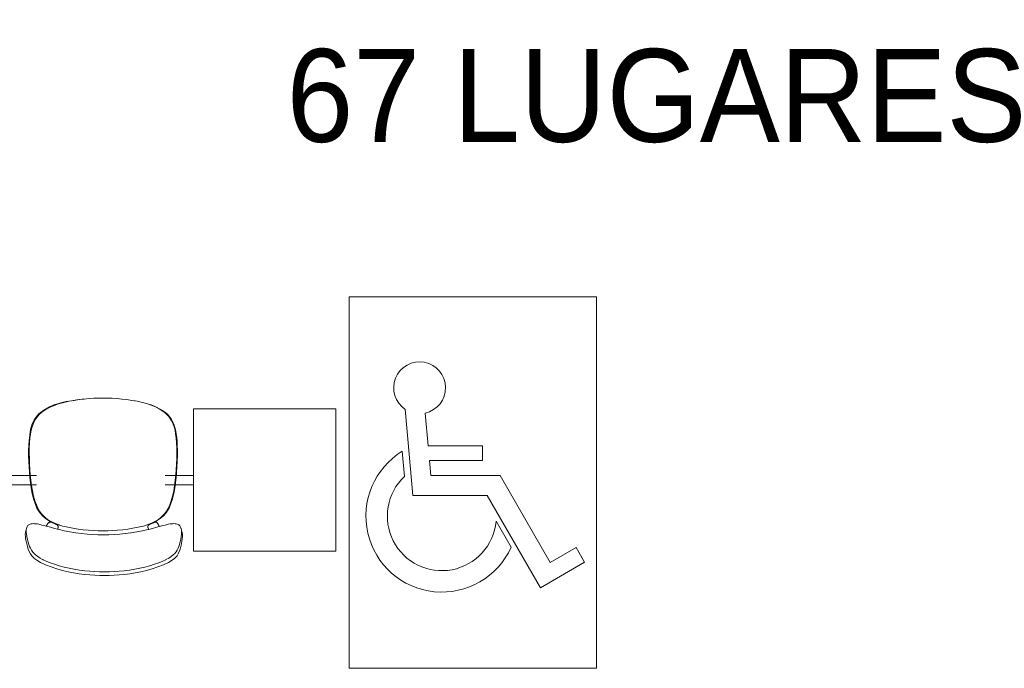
# Model space of a CAD drawing. Header units: feet. Extents: x 8 to 127, y 6 to 90.
# Tile 232 of 256: x 36.74 to 38.33, y 61.92 to 62.96. Entities that reach past the tile are written whole.
import ezdxf

# ---------------------------------------------------------------- set-up
doc = ezdxf.new("R2010")
doc.units = ezdxf.units.FT
doc.header["$MEASUREMENT"] = 0
for name, color, linetype in [('MOBILIÁRIO - móveis', 250, 'Continuous'), ('texto', 7, 'Continuous'), ('TEXTO 03', 7, 'Continuous')]:
    doc.layers.add(name, color=color, linetype=linetype)
doc.styles.add('Arial', font='arial.ttf')

msp = doc.modelspace()

# ---------------------------------------------------------------- linework, layer by layer
at = {"layer": 'MOBILIÁRIO - móveis', "lineweight": 5}
for p, q in [((36.805, 62.3426), (36.8132, 62.345)), ((36.8084, 62.3444), (36.8171, 62.3464)), ((36.8132, 62.345), (36.8218, 62.3468)), ((36.8171, 62.3464), (36.8258, 62.3478)), ((36.8218, 62.3468), (36.8302, 62.3483)), ((36.8258, 62.3478), (36.8344, 62.349)), ((36.8302, 62.3483), (36.8383, 62.3495)), ((36.8344, 62.349), (36.8429, 62.35)), ((36.8383, 62.3495), (36.8439, 62.3501)), ((36.8429, 62.35), (36.8439, 62.3501)), ((36.8439, 62.3501), (36.8462, 62.3504)), ((36.8462, 62.3504), (36.8541, 62.3511)), ((36.8541, 62.3511), (36.8619, 62.3516)), ((36.8619, 62.3516), (36.8694, 62.3519)), ((36.8694, 62.3519), (36.8767, 62.352)), ((36.8841, 62.3519), (36.8767, 62.352)), ((36.8841, 62.3519), (36.8916, 62.3516)), ((36.8994, 62.3511), (36.8916, 62.3516)), ((36.8994, 62.3511), (36.9073, 62.3504)), ((36.9152, 62.3495), (36.9073, 62.3504)), ((36.9152, 62.3495), (36.9233, 62.3483)), ((36.9276, 62.3475), (36.9233, 62.3483)), ((36.9276, 62.3475), (36.9277, 62.3475)), ((36.9277, 62.3475), (36.9285, 62.3474)), ((36.9318, 62.3468), (36.9285, 62.3474)), ((36.9318, 62.3468), (36.932, 62.3468)), ((36.932, 62.3468), (36.9364, 62.346)), ((36.932, 62.3468), (36.9403, 62.345)), ((36.9364, 62.346), (36.9451, 62.344)), ((36.9486, 62.3426), (36.9403, 62.345)), ((36.781, 62.3326), (36.7728, 62.3263)), ((36.7742, 62.3259), (36.7779, 62.3291)), ((36.7779, 62.3291), (36.7817, 62.3321)), ((36.7901, 62.3377), (36.781, 62.3326)), ((36.7817, 62.3321), (36.7861, 62.3348)), ((36.7913, 62.3375), (36.7861, 62.3348)), ((36.7991, 62.3415), (36.7901, 62.3377)), ((36.7908, 62.3379), (36.7996, 62.3416)), ((36.7913, 62.3375), (36.7975, 62.3401)), ((36.805, 62.3426), (36.7975, 62.3401)), ((36.7996, 62.3416), (36.7991, 62.3415)), ((36.7991, 62.3415), (36.7991, 62.3415)), ((36.7997, 62.3416), (36.7996, 62.3416)), ((36.7997, 62.3416), (36.8084, 62.3444)), ((36.9451, 62.344), (36.9539, 62.3412)), ((36.9561, 62.3401), (36.9486, 62.3426)), ((36.9539, 62.3412), (36.954, 62.3412)), ((36.9544, 62.341), (36.954, 62.3412)), ((36.9629, 62.3374), (36.954, 62.3412)), ((36.9544, 62.341), (36.9633, 62.3372)), ((36.9624, 62.3375), (36.9561, 62.3401)), ((36.9676, 62.3348), (36.9624, 62.3375)), ((36.9633, 62.3372), (36.9634, 62.3372)), ((36.9726, 62.3321), (36.9634, 62.3372)), ((36.972, 62.3321), (36.9676, 62.3348)), ((36.972, 62.3321), (36.9758, 62.3291)), ((36.9808, 62.3258), (36.9726, 62.3321)), ((36.9795, 62.3259), (36.9758, 62.3291)), ((37.0231, 62.1045), (37.0231, 62.3345)), ((37.0231, 62.3345), (37.2531, 62.3345)), ((37.2531, 62.3345), (37.2531, 62.1045)), ((36.7666, 62.3187), (36.7623, 62.3102)), ((36.7636, 62.31), (36.7667, 62.3163)), ((36.7728, 62.3263), (36.7666, 62.3187)), ((36.7667, 62.3163), (36.7708, 62.3223)), ((36.7742, 62.3259), (36.7708, 62.3223)), ((36.9829, 62.3223), (36.9795, 62.3259)), ((36.987, 62.3183), (36.9808, 62.3258)), ((36.987, 62.3163), (36.9829, 62.3223)), ((36.9912, 62.3098), (36.987, 62.3183)), ((36.9902, 62.31), (36.987, 62.3163)), ((36.7597, 62.3011), (36.7582, 62.292)), ((36.7596, 62.2939), (36.7607, 62.3)), ((36.7623, 62.3102), (36.7597, 62.3011)), ((36.7607, 62.3), (36.762, 62.3053)), ((36.7636, 62.31), (36.762, 62.3053)), ((36.9918, 62.3053), (36.9902, 62.31)), ((36.9939, 62.3007), (36.9912, 62.3098)), ((36.9931, 62.3), (36.9918, 62.3053)), ((36.9931, 62.3), (36.9941, 62.2939)), ((36.9953, 62.2917), (36.9939, 62.3007)), ((36.7572, 62.2836), (36.7566, 62.2756)), ((36.7582, 62.292), (36.7572, 62.2836)), ((36.758, 62.2795), (36.7586, 62.287)), ((36.7586, 62.287), (36.7596, 62.2939)), ((36.9951, 62.287), (36.9941, 62.2939)), ((36.9951, 62.287), (36.9957, 62.2795)), ((36.9963, 62.2834), (36.9953, 62.2917)), ((36.9968, 62.2754), (36.9963, 62.2834)), ((36.7566, 62.2756), (36.7564, 62.2676)), ((36.7564, 62.2676), (36.7564, 62.2592)), ((36.7575, 62.2632), (36.7576, 62.2716)), ((36.7576, 62.2716), (36.758, 62.2795)), ((36.9961, 62.2716), (36.9957, 62.2795)), ((36.9961, 62.2716), (36.9962, 62.2632)), ((36.9971, 62.2674), (36.9968, 62.2754)), ((36.997, 62.259), (36.9971, 62.2674)), ((36.7564, 62.2592), (36.7567, 62.25)), ((36.7567, 62.25), (36.7572, 62.2407)), ((36.7577, 62.2544), (36.7575, 62.2632)), ((36.7581, 62.2454), (36.7577, 62.2544)), ((36.996, 62.2544), (36.9956, 62.2454)), ((36.996, 62.2544), (36.9962, 62.2632)), ((36.9962, 62.2406), (36.9967, 62.2498)), ((36.9967, 62.2498), (36.997, 62.259)), ((36.7572, 62.2407), (36.7578, 62.2321)), ((36.7586, 62.2366), (36.7581, 62.2454)), ((36.7592, 62.2279), (36.7586, 62.2366)), ((36.9951, 62.2366), (36.9944, 62.2279)), ((36.9951, 62.2366), (36.9956, 62.2454)), ((36.9957, 62.232), (36.9962, 62.2406)), ((36.7692, 62.227), (36.7119, 62.227)), ((36.7578, 62.2321), (36.7584, 62.2238)), ((36.7584, 62.2238), (36.7594, 62.2154)), ((36.7601, 62.2194), (36.7592, 62.2279)), ((36.7612, 62.2108), (36.7601, 62.2194)), ((36.9769, 62.227), (37.0231, 62.227)), ((36.9935, 62.2194), (36.9924, 62.2108)), ((36.9935, 62.2194), (36.9944, 62.2279)), ((36.9941, 62.2153), (36.995, 62.2237)), ((36.995, 62.2237), (36.9957, 62.232)), ((36.7692, 62.212), (36.7119, 62.212)), ((36.7594, 62.2154), (36.7606, 62.2068)), ((36.7606, 62.2068), (36.7623, 62.1979)), ((36.7627, 62.2021), (36.7612, 62.2108)), ((36.7645, 62.1937), (36.7627, 62.2021)), ((36.9769, 62.212), (37.0231, 62.212)), ((36.9909, 62.2021), (36.9891, 62.1937)), ((36.9909, 62.2021), (36.9924, 62.2108)), ((36.9911, 62.1979), (36.9928, 62.2068)), ((36.9928, 62.2068), (36.9941, 62.2153)), ((36.7623, 62.1979), (36.7644, 62.1893)), ((36.7644, 62.1893), (36.7669, 62.1815)), ((36.7667, 62.1861), (36.7645, 62.1937)), ((36.769, 62.1795), (36.7667, 62.1861)), ((36.9869, 62.1861), (36.9846, 62.1795)), ((36.9865, 62.1815), (36.989, 62.1893)), ((36.9869, 62.1861), (36.9891, 62.1937)), ((36.989, 62.1893), (36.9911, 62.1979)), ((36.7669, 62.1815), (36.77, 62.1744)), ((36.7714, 62.174), (36.769, 62.1795)), ((36.77, 62.1744), (36.7739, 62.1678)), ((36.7714, 62.174), (36.774, 62.1694)), ((36.9794, 62.1678), (36.9834, 62.1744)), ((36.9795, 62.1694), (36.9821, 62.174)), ((36.9821, 62.174), (36.9846, 62.1795)), ((36.9834, 62.1744), (36.9865, 62.1815)), ((36.7739, 62.1678), (36.7785, 62.1622)), ((36.7769, 62.1655), (36.774, 62.1694)), ((36.78, 62.1621), (36.7769, 62.1655)), ((36.7785, 62.1622), (36.7839, 62.1575)), ((36.7832, 62.159), (36.78, 62.1621)), ((36.7832, 62.159), (36.787, 62.1561)), ((36.7839, 62.1575), (36.7904, 62.1534)), ((36.7916, 62.1533), (36.787, 62.1561)), ((36.9617, 62.1532), (36.9664, 62.156)), ((36.9687, 62.1572), (36.9624, 62.1532)), ((36.9693, 62.1575), (36.9628, 62.1534)), ((36.9664, 62.156), (36.9665, 62.1561)), ((36.9665, 62.1561), (36.9702, 62.159)), ((36.9693, 62.1575), (36.9748, 62.1622)), ((36.9693, 62.1575), (36.9693, 62.1575)), ((36.9702, 62.159), (36.9735, 62.1621)), ((36.9766, 62.1655), (36.9735, 62.1621)), ((36.9748, 62.1622), (36.9794, 62.1678)), ((36.9766, 62.1655), (36.9795, 62.1694)), ((36.7526, 62.1382), (36.7522, 62.1377)), ((36.7526, 62.1391), (36.7529, 62.1414)), ((36.7526, 62.1385), (36.7526, 62.1391)), ((36.7526, 62.1382), (36.7526, 62.1385)), ((36.7526, 62.1355), (36.7526, 62.1382)), ((36.7529, 62.1414), (36.7535, 62.143)), ((36.7535, 62.143), (36.7538, 62.1437)), ((36.7538, 62.1437), (36.7543, 62.1446)), ((36.7543, 62.1446), (36.7549, 62.1454)), ((36.7549, 62.1454), (36.755, 62.1456)), ((36.755, 62.1456), (36.7556, 62.1465)), ((36.7556, 62.1465), (36.7566, 62.1473)), ((36.7577, 62.148), (36.7566, 62.1473)), ((36.7577, 62.148), (36.7592, 62.1485)), ((36.7592, 62.1485), (36.7605, 62.1489)), ((36.7605, 62.1489), (36.7624, 62.1491)), ((36.7624, 62.1491), (36.764, 62.1492)), ((36.764, 62.1492), (36.7661, 62.1491)), ((36.7682, 62.1489), (36.7661, 62.1491)), ((36.7703, 62.1486), (36.7682, 62.1489)), ((36.7703, 62.1486), (36.7731, 62.1481)), ((36.7731, 62.1481), (36.7763, 62.1474)), ((36.7781, 62.1469), (36.7763, 62.1474)), ((36.7781, 62.1469), (36.7818, 62.1459)), ((36.7818, 62.1459), (36.7846, 62.1452)), ((36.7846, 62.1452), (36.7876, 62.1492)), ((36.7916, 62.1432), (36.7846, 62.1452)), ((36.7879, 62.1495), (36.7876, 62.1492)), ((36.7879, 62.1495), (36.7881, 62.1498)), ((36.7891, 62.1508), (36.7881, 62.1498)), ((36.7892, 62.1504), (36.7889, 62.1501)), ((36.7893, 62.1509), (36.7891, 62.1508)), ((36.7902, 62.1511), (36.7892, 62.1504)), ((36.7893, 62.1509), (36.7892, 62.1508)), ((36.7894, 62.151), (36.7893, 62.1509)), ((36.7894, 62.151), (36.7893, 62.1509)), ((36.7894, 62.151), (36.7899, 62.1512)), ((36.7899, 62.1512), (36.7906, 62.1515)), ((36.7902, 62.1513), (36.7899, 62.1512)), ((36.7899, 62.151), (36.7902, 62.1511)), ((36.7902, 62.1511), (36.7914, 62.1514)), ((36.7903, 62.1514), (36.7902, 62.1513)), ((36.7905, 62.1515), (36.7903, 62.1514)), ((36.7904, 62.1534), (36.7904, 62.1534)), ((36.794, 62.1517), (36.7904, 62.1534)), ((36.7906, 62.1515), (36.7905, 62.1515)), ((36.7923, 62.1515), (36.7906, 62.1515)), ((36.791, 62.1532), (36.791, 62.1532)), ((36.794, 62.1517), (36.791, 62.1532)), ((36.791, 62.1532), (36.791, 62.1532)), ((36.7916, 62.1533), (36.7918, 62.1532)), ((36.7916, 62.1432), (36.7981, 62.1414)), ((36.7918, 62.1532), (36.7973, 62.1505)), ((36.7924, 62.1514), (36.7923, 62.1515)), ((36.7938, 62.151), (36.7924, 62.1514)), ((36.794, 62.1517), (36.7938, 62.151)), ((36.794, 62.1509), (36.7938, 62.151)), ((36.7952, 62.1511), (36.794, 62.1517)), ((36.7942, 62.1508), (36.794, 62.1509)), ((36.7942, 62.1508), (36.7962, 62.15)), ((36.7984, 62.1496), (36.7952, 62.1511)), ((36.7962, 62.15), (36.7986, 62.149)), ((36.7973, 62.1505), (36.804, 62.1477)), ((36.7981, 62.1414), (36.8033, 62.1401)), ((36.8008, 62.1487), (36.7984, 62.1496)), ((36.7986, 62.149), (36.7991, 62.1487)), ((36.8006, 62.1481), (36.7991, 62.1487)), ((36.7991, 62.1487), (36.8006, 62.1481)), ((36.8008, 62.1487), (36.8006, 62.1481)), ((36.8008, 62.148), (36.8006, 62.1481)), ((36.8006, 62.1481), (36.8006, 62.1481)), ((36.8065, 62.1466), (36.8008, 62.1487)), ((36.8008, 62.148), (36.8026, 62.1473)), ((36.8026, 62.1473), (36.8036, 62.1462)), ((36.8033, 62.1401), (36.8034, 62.1403)), ((36.8033, 62.1401), (36.8056, 62.1396)), ((36.8034, 62.1462), (36.8041, 62.145)), ((36.8039, 62.1417), (36.8034, 62.1403)), ((36.8041, 62.145), (36.8036, 62.1462)), ((36.804, 62.1422), (36.8039, 62.1417)), ((36.804, 62.1477), (36.8103, 62.1456)), ((36.8042, 62.1428), (36.804, 62.1422)), ((36.8041, 62.145), (36.8042, 62.1449)), ((36.8041, 62.145), (36.8042, 62.1447)), ((36.8042, 62.1447), (36.8042, 62.1449)), ((36.8042, 62.1448), (36.8042, 62.1449)), ((36.8042, 62.1445), (36.8042, 62.1448)), ((36.8042, 62.1447), (36.8042, 62.1445)), ((36.8042, 62.1445), (36.8044, 62.1438)), ((36.8042, 62.1428), (36.8044, 62.1438)), ((36.8056, 62.1396), (36.8141, 62.1377)), ((36.8103, 62.1456), (36.8065, 62.1466)), ((36.8103, 62.1456), (36.8115, 62.1452)), ((36.8115, 62.1452), (36.8197, 62.1432)), ((36.8197, 62.1432), (36.8282, 62.1416)), ((36.8282, 62.1416), (36.8365, 62.1403)), ((36.8365, 62.1403), (36.8447, 62.1394)), ((36.8447, 62.1394), (36.853, 62.1386)), ((36.853, 62.1386), (36.8611, 62.1381)), ((36.8611, 62.1381), (36.8689, 62.1378)), ((36.8689, 62.1378), (36.8766, 62.1377)), ((36.8766, 62.1377), (36.8843, 62.1378)), ((36.8843, 62.1378), (36.8922, 62.1381)), ((36.8922, 62.1381), (36.9003, 62.1386)), ((36.9003, 62.1386), (36.9086, 62.1394)), ((36.9086, 62.1394), (36.9168, 62.1403)), ((36.9168, 62.1403), (36.9251, 62.1416)), ((36.9251, 62.1416), (36.9337, 62.1432)), ((36.9337, 62.1432), (36.9419, 62.1452)), ((36.9407, 62.1377), (36.9493, 62.1396)), ((36.9419, 62.1452), (36.9437, 62.1458)), ((36.9437, 62.1458), (36.9495, 62.1477)), ((36.9467, 62.1466), (36.9437, 62.1458)), ((36.9523, 62.1487), (36.9467, 62.1466)), ((36.9491, 62.1448), (36.9497, 62.1462)), ((36.9491, 62.1448), (36.9491, 62.1442)), ((36.9491, 62.1442), (36.9492, 62.1445)), ((36.9491, 62.1438), (36.9491, 62.1442)), ((36.9491, 62.1438), (36.9493, 62.1428)), ((36.9492, 62.1445), (36.9492, 62.145)), ((36.9492, 62.1449), (36.9492, 62.1445)), ((36.9493, 62.1428), (36.9494, 62.1425)), ((36.9504, 62.1398), (36.9493, 62.1396)), ((36.9495, 62.1422), (36.9494, 62.1425)), ((36.9495, 62.1477), (36.9561, 62.1505)), ((36.9495, 62.1422), (36.9505, 62.1399)), ((36.9497, 62.1417), (36.9495, 62.1422)), ((36.9497, 62.1462), (36.9507, 62.1473)), ((36.9497, 62.1417), (36.95, 62.141)), ((36.95, 62.1407), (36.95, 62.141)), ((36.95, 62.1407), (36.9503, 62.1402)), ((36.9504, 62.1398), (36.9503, 62.1402)), ((36.9505, 62.1399), (36.9504, 62.1398)), ((36.9569, 62.1414), (36.9505, 62.1399)), ((36.9525, 62.148), (36.9507, 62.1473)), ((36.9549, 62.1496), (36.9523, 62.1487)), ((36.9525, 62.148), (36.9523, 62.1487)), ((36.9545, 62.1489), (36.9525, 62.148)), ((36.9525, 62.148), (36.9525, 62.148)), ((36.9527, 62.1481), (36.9545, 62.1489)), ((36.9545, 62.1489), (36.9547, 62.149)), ((36.9547, 62.149), (36.9571, 62.15)), ((36.9587, 62.1514), (36.9549, 62.1496)), ((36.9561, 62.1505), (36.9617, 62.1532)), ((36.9569, 62.1414), (36.9635, 62.1432)), ((36.9571, 62.15), (36.9575, 62.1502)), ((36.9589, 62.1508), (36.9575, 62.1502)), ((36.9575, 62.1502), (36.9591, 62.1508)), ((36.9623, 62.1532), (36.9587, 62.1514)), ((36.9589, 62.1508), (36.9587, 62.1514)), ((36.9593, 62.1509), (36.9589, 62.1508)), ((36.9593, 62.1509), (36.9609, 62.1514)), ((36.961, 62.1515), (36.9609, 62.1514)), ((36.961, 62.1515), (36.9626, 62.1515)), ((36.962, 62.1514), (36.9632, 62.1511)), ((36.9624, 62.1532), (36.9623, 62.1532)), ((36.9628, 62.1534), (36.9624, 62.1532)), ((36.9628, 62.1515), (36.9626, 62.1515)), ((36.9626, 62.1515), (36.9631, 62.1513)), ((36.9631, 62.1513), (36.9628, 62.1515)), ((36.9631, 62.1513), (36.9638, 62.151)), ((36.9632, 62.1511), (36.9634, 62.151)), ((36.9633, 62.1511), (36.9632, 62.1511)), ((36.9633, 62.1511), (36.9634, 62.151)), ((36.9643, 62.1504), (36.9633, 62.1511)), ((36.9675, 62.1443), (36.9635, 62.1432)), ((36.964, 62.1509), (36.9638, 62.151)), ((36.965, 62.15), (36.964, 62.1509)), ((36.9645, 62.1501), (36.9643, 62.1504)), ((36.9643, 62.1504), (36.9648, 62.1495)), ((36.9648, 62.1495), (36.9645, 62.1501)), ((36.9648, 62.1495), (36.9651, 62.149)), ((36.9651, 62.1498), (36.965, 62.15)), ((36.9651, 62.1498), (36.9653, 62.1495)), ((36.9651, 62.149), (36.9653, 62.1485)), ((36.9654, 62.1492), (36.9653, 62.1495)), ((36.9678, 62.1444), (36.9654, 62.1492)), ((36.9675, 62.1443), (36.9659, 62.1481)), ((36.9678, 62.1444), (36.9675, 62.1443)), ((36.9733, 62.1459), (36.9678, 62.1444)), ((36.9771, 62.1469), (36.9733, 62.1459)), ((36.9771, 62.1469), (36.9789, 62.1474)), ((36.9789, 62.1474), (36.9822, 62.1481)), ((36.9822, 62.1481), (36.9851, 62.1486)), ((36.9871, 62.1489), (36.9851, 62.1486)), ((36.9871, 62.1489), (36.9893, 62.1491)), ((36.9893, 62.1491), (36.9914, 62.1492)), ((36.9914, 62.1492), (36.9931, 62.1491)), ((36.9931, 62.1491), (36.995, 62.1489)), ((36.995, 62.1489), (36.9963, 62.1485)), ((36.9963, 62.1485), (36.9979, 62.148)), ((36.999, 62.1473), (36.9979, 62.148)), ((36.9999, 62.1465), (36.999, 62.1473)), ((37.0008, 62.1454), (36.9999, 62.1465)), ((37.0008, 62.1454), (37.0014, 62.1446)), ((37.0014, 62.1446), (37.0019, 62.1437)), ((37.0026, 62.1421), (37.0019, 62.1437)), ((37.0026, 62.1421), (37.0029, 62.1414)), ((37.0029, 62.1414), (37.0033, 62.1391)), ((37.0033, 62.1391), (37.0034, 62.1385)), ((37.0034, 62.1385), (37.0035, 62.1375)), ((36.7514, 62.1348), (36.7511, 62.1317)), ((36.7511, 62.1317), (36.7512, 62.1284)), ((36.7512, 62.1284), (36.7517, 62.1247)), ((36.7514, 62.1348), (36.7515, 62.1352)), ((36.7522, 62.1377), (36.7515, 62.1352)), ((36.7517, 62.1247), (36.7524, 62.1207)), ((36.7526, 62.1355), (36.7529, 62.132)), ((36.7536, 62.1282), (36.7529, 62.132)), ((36.7536, 62.1282), (36.7537, 62.1276)), ((36.7545, 62.1241), (36.7537, 62.1276)), ((36.7545, 62.1241), (36.7546, 62.1236)), ((36.7558, 62.1195), (36.7546, 62.1236)), ((36.8141, 62.1377), (36.8232, 62.1359)), ((36.8329, 62.1344), (36.8232, 62.1359)), ((36.8421, 62.1332), (36.8329, 62.1344)), ((36.8509, 62.1323), (36.8421, 62.1332)), ((36.8597, 62.1317), (36.8509, 62.1323)), ((36.8685, 62.1313), (36.8597, 62.1317)), ((36.8773, 62.1312), (36.8685, 62.1313)), ((36.8861, 62.1313), (36.8773, 62.1312)), ((36.895, 62.1317), (36.8861, 62.1313)), ((36.9037, 62.1323), (36.895, 62.1317)), ((36.9037, 62.1323), (36.9127, 62.1332)), ((36.9127, 62.1332), (36.9129, 62.1332)), ((36.9222, 62.1344), (36.9129, 62.1332)), ((36.9218, 62.1344), (36.9129, 62.1332)), ((36.9315, 62.1359), (36.9222, 62.1344)), ((36.9407, 62.1377), (36.9315, 62.1359)), ((37.0023, 62.1241), (37.0014, 62.1199)), ((37.003, 62.1282), (37.0023, 62.1241)), ((37.0035, 62.132), (37.003, 62.1282)), ((37.0035, 62.1374), (37.0035, 62.1375)), ((37.0043, 62.1352), (37.0035, 62.1374)), ((37.0035, 62.1374), (37.0036, 62.1355)), ((37.0036, 62.1355), (37.0035, 62.132)), ((37.0042, 62.1207), (37.0047, 62.1247)), ((37.0044, 62.1348), (37.0043, 62.1352)), ((37.0049, 62.1317), (37.0044, 62.1348)), ((37.0047, 62.1247), (37.005, 62.1284)), ((37.005, 62.1284), (37.0049, 62.1317)), ((36.7524, 62.1207), (36.7534, 62.1165)), ((36.7534, 62.1165), (36.7545, 62.1123)), ((36.7546, 62.1119), (36.7545, 62.1123)), ((36.756, 62.1078), (36.7546, 62.1119)), ((36.757, 62.1156), (36.7558, 62.1195)), ((36.7575, 62.104), (36.756, 62.1078)), ((36.7581, 62.1124), (36.757, 62.1156)), ((36.7594, 62.1095), (36.7581, 62.1124)), ((36.7611, 62.1064), (36.7594, 62.1095)), ((36.7613, 62.1061), (36.7611, 62.1064)), ((36.7613, 62.1061), (36.7633, 62.1033)), ((36.9966, 62.1064), (36.9948, 62.1036)), ((36.9982, 62.1095), (36.9966, 62.1064)), ((36.9993, 62.1124), (36.9982, 62.1095)), ((37.0003, 62.1156), (36.9993, 62.1124)), ((37.0014, 62.1078), (37, 62.104)), ((37.0003, 62.1156), (37.0004, 62.116)), ((37.0014, 62.1199), (37.0004, 62.116)), ((37.0014, 62.1078), (37.0015, 62.1081)), ((37.0015, 62.1081), (37.0026, 62.1123)), ((37.0026, 62.1123), (37.0035, 62.1165)), ((37.0035, 62.1165), (37.0042, 62.1207)), ((36.7593, 62.1005), (36.7575, 62.104)), ((36.7616, 62.0971), (36.7593, 62.1005)), ((36.7648, 62.0937), (36.7616, 62.0971)), ((36.7653, 62.1009), (36.7633, 62.1033)), ((36.765, 62.0935), (36.7648, 62.0937)), ((36.765, 62.0935), (36.7696, 62.09)), ((36.7678, 62.0986), (36.7653, 62.1009)), ((36.7712, 62.096), (36.7678, 62.0986)), ((36.7696, 62.09), (36.7758, 62.0863)), ((36.7712, 62.096), (36.7752, 62.0934)), ((36.7754, 62.0933), (36.7752, 62.0934)), ((36.7791, 62.0912), (36.7754, 62.0933)), ((36.7796, 62.091), (36.7791, 62.0912)), ((36.7798, 62.0909), (36.7796, 62.091)), ((36.7849, 62.0885), (36.7798, 62.0909)), ((36.9783, 62.0909), (36.9734, 62.0886)), ((36.9784, 62.0909), (36.9783, 62.0909)), ((36.9785, 62.091), (36.9784, 62.0909)), ((36.9785, 62.091), (36.9829, 62.0934)), ((36.9823, 62.0863), (36.9885, 62.09)), ((36.9829, 62.0934), (36.9868, 62.096)), ((36.9868, 62.096), (36.9902, 62.0986)), ((36.993, 62.0935), (36.9885, 62.09)), ((36.9926, 62.1009), (36.9902, 62.0986)), ((36.9926, 62.1009), (36.9946, 62.1033)), ((36.993, 62.0935), (36.9932, 62.0937)), ((36.9963, 62.0971), (36.9932, 62.0937)), ((36.9948, 62.1036), (36.9946, 62.1033)), ((36.9984, 62.1005), (36.9963, 62.0971)), ((37, 62.104), (36.9984, 62.1005)), ((37.2531, 62.1045), (37.0231, 62.1045)), ((36.7758, 62.0863), (36.7838, 62.0826)), ((36.7838, 62.0826), (36.7928, 62.0792)), ((36.7911, 62.086), (36.7849, 62.0885)), ((36.7982, 62.0835), (36.7911, 62.086)), ((36.7928, 62.0792), (36.802, 62.0761)), ((36.8059, 62.0811), (36.7982, 62.0835)), ((36.802, 62.0761), (36.8112, 62.0734)), ((36.8138, 62.079), (36.8059, 62.0811)), ((36.8138, 62.079), (36.8219, 62.0771)), ((36.8219, 62.0771), (36.8302, 62.0755)), ((36.8302, 62.0755), (36.8387, 62.0741)), ((36.8387, 62.0741), (36.8472, 62.073)), ((36.911, 62.073), (36.9194, 62.0741)), ((36.9194, 62.0741), (36.9279, 62.0755)), ((36.9279, 62.0755), (36.9362, 62.0771)), ((36.9362, 62.0771), (36.9443, 62.079)), ((36.9523, 62.0811), (36.9443, 62.079)), ((36.9469, 62.0734), (36.9561, 62.0761)), ((36.9599, 62.0835), (36.9523, 62.0811)), ((36.9561, 62.0761), (36.9653, 62.0792)), ((36.967, 62.086), (36.9599, 62.0835)), ((36.9653, 62.0792), (36.9743, 62.0826)), ((36.967, 62.086), (36.9732, 62.0885)), ((36.9734, 62.0886), (36.9732, 62.0885)), ((36.9743, 62.0826), (36.9823, 62.0863)), ((36.8112, 62.0734), (36.8203, 62.0713)), ((36.8203, 62.0713), (36.8292, 62.0696)), ((36.8292, 62.0696), (36.8381, 62.0682)), ((36.8381, 62.0682), (36.8468, 62.0672)), ((36.8468, 62.0672), (36.8553, 62.0664)), ((36.8472, 62.073), (36.8553, 62.0722)), ((36.8553, 62.0722), (36.8632, 62.0716)), ((36.8553, 62.0664), (36.8634, 62.0659)), ((36.8632, 62.0716), (36.8711, 62.0713)), ((36.8634, 62.0659), (36.8713, 62.0656)), ((36.8711, 62.0713), (36.8791, 62.0712)), ((36.8713, 62.0656), (36.8791, 62.0655)), ((36.8791, 62.0712), (36.887, 62.0713)), ((36.8791, 62.0655), (36.8868, 62.0656)), ((36.8868, 62.0656), (36.8947, 62.0659)), ((36.887, 62.0713), (36.8949, 62.0716)), ((36.887, 62.0713), (36.887, 62.0713)), ((36.8947, 62.0659), (36.9028, 62.0664)), ((36.8949, 62.0716), (36.895, 62.0716)), ((36.9029, 62.0722), (36.895, 62.0716)), ((36.9028, 62.0664), (36.9113, 62.0672)), ((36.9029, 62.0722), (36.9109, 62.073)), ((36.9029, 62.0722), (36.9029, 62.0722)), ((36.9109, 62.073), (36.911, 62.073)), ((36.9113, 62.0672), (36.92, 62.0682)), ((36.92, 62.0682), (36.9289, 62.0696)), ((36.9289, 62.0696), (36.9378, 62.0713)), ((36.9378, 62.0713), (36.9469, 62.0734))]:
    msp.add_line(p, q, dxfattribs=at)
at = {"layer": 'TEXTO 03', "lineweight": 5}
for p, q in [((37.2743, 62.5155), (37.6743, 62.5155)), ((37.2743, 62.5155), (37.2743, 61.9155)), ((37.6743, 62.5155), (37.6743, 61.9155)), ((37.3774, 62.1948), (37.3652, 62.3343)), ((37.4022, 62.2751), (37.3976, 62.3277)), ((37.3976, 62.3277), (37.4022, 62.2751)), ((37.3976, 62.3277), (37.4022, 62.2751)), ((37.3604, 62.2661), (37.364, 62.2255)), ((37.4899, 62.2751), (37.4022, 62.2751)), ((37.4022, 62.2751), (37.4899, 62.2751)), ((37.4899, 62.2751), (37.4022, 62.2751)), ((37.4899, 62.251), (37.4899, 62.2751)), ((37.4899, 62.2751), (37.4899, 62.251)), ((37.4899, 62.2751), (37.4899, 62.251)), ((37.4043, 62.251), (37.4899, 62.251)), ((37.4064, 62.227), (37.4043, 62.251)), ((37.4043, 62.251), (37.4064, 62.227)), ((37.4899, 62.251), (37.4043, 62.251)), ((37.4043, 62.251), (37.4064, 62.227)), ((37.4899, 62.251), (37.4043, 62.251)), ((37.5185, 62.227), (37.4064, 62.227)), ((37.4064, 62.227), (37.5185, 62.227)), ((37.5185, 62.227), (37.4064, 62.227)), ((37.5185, 62.227), (37.4064, 62.227)), ((37.5996, 62.0865), (37.5185, 62.227)), ((37.5185, 62.227), (37.5996, 62.0865)), ((37.5185, 62.227), (37.5996, 62.0865)), ((37.4976, 62.1948), (37.3774, 62.1948)), ((37.5838, 62.0455), (37.4976, 62.1948)), ((37.5121, 62.1529), (37.5362, 62.111)), ((37.6412, 62.1106), (37.5996, 62.0865)), ((37.5996, 62.0865), (37.6412, 62.1106)), ((37.5996, 62.0865), (37.6412, 62.1106)), ((37.655, 62.0867), (37.6412, 62.1106)), ((37.6412, 62.1106), (37.6533, 62.0898)), ((37.6412, 62.1106), (37.6533, 62.0898)), ((37.655, 62.0867), (37.5838, 62.0455)), ((37.2743, 61.9155), (37.6743, 61.9155))]:
    msp.add_line(p, q, dxfattribs=at)
for centre, radius, start, end in [((37.3884, 62.3686), 0.0419, 282.668, 236.46), ((37.4243, 62.1613), 0.1227, 121.3852, 335.7818), ((37.4243, 62.1613), 0.0881, 133.2323, 354.5102)]:
    msp.add_arc(centre, radius, start, end, dxfattribs=at)

# ---------------------------------------------------------------- texts
at = {"layer": 'texto', "lineweight": 5, "insert": (37.1726, 62.7637), "char_height": 0.15, "width": 2.585899, "attachment_point": 7, "line_spacing_factor": 0.9, "style": 'Arial'}
msp.add_mtext('67 LUGARES', dxfattribs=at)

doc.saveas('drawing.dxf')
